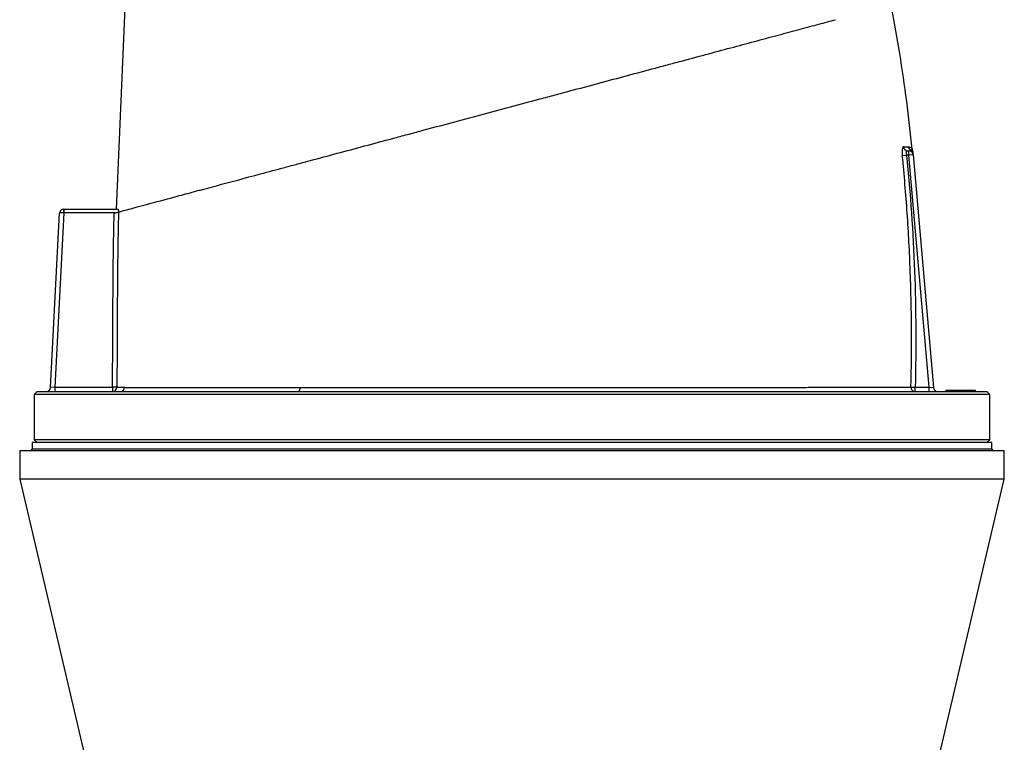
# Model space of a CAD drawing. Header units: millimetres. Extents: x 1760 to 3240, y 826 to 4276.
# Tile 6 of 8: x 2162 to 2838, y 3331 to 3826. Entities that reach past the tile are written whole.
import ezdxf

# ---------------------------------------------------------------- set-up
doc = ezdxf.new("R2010")
doc.units = ezdxf.units.MM

msp = doc.modelspace()

# ---------------------------------------------------------------- linework, layer by layer
at = {"color": 7, "linetype": 'Continuous', "lineweight": 25}
for p, q in [((2228.76, 3696.13), (2234.91, 3834.03)), ((2767.58, 3732.84), (2770.48, 3733.13)), ((2771.97, 3733.13), (2770.48, 3733.13)), ((2771.25, 3736.13), (2771.97, 3736.13)), ((2771.97, 3733.13), (2771.97, 3736.13)), ((2774.96, 3733.39), (2771.97, 3733.13)), ((2785.88, 3574.13), (2771.97, 3733.13)), ((2774.54, 3736.47), (2774.55, 3736.47)), ((2774.96, 3733.39), (2788.92, 3573.87)), ((2183.6, 3573.97), (2189.85, 3693.28)), ((2192.87, 3693.63), (2186.61, 3574.13)), ((2192.87, 3693.63), (2192.72, 3693.63)), ((2192.85, 3696.13), (2192.87, 3696.13)), ((2192.87, 3693.63), (2192.87, 3696.13)), ((2192.87, 3696.13), (2229.95, 3696.13)), ((2228.18, 3693.63), (2192.87, 3693.63)), ((2174.5, 3571.13), (2172.5, 3569.13)), ((2174.5, 3571.13), (2500, 3571.13)), ((2186.61, 3574.13), (2183.6, 3573.97)), ((2186.61, 3574.13), (2226.11, 3574.13)), ((2186.61, 3574.13), (2186.61, 3571.13)), ((2229.1, 3574.1), (2226.11, 3574.13)), ((2226.11, 3574.13), (2226.11, 3571.13)), ((2500, 3571.13), (2825.5, 3571.13)), ((2773.5, 3574.2), (2776.43, 3574.13)), ((2776.43, 3571.13), (2776.43, 3574.13)), ((2776.43, 3574.13), (2785.88, 3574.13)), ((2785.88, 3571.13), (2785.88, 3574.13)), ((2785.88, 3574.13), (2788.92, 3573.87)), ((2797.48, 3572.13), (2797.5, 3571.13)), ((2797.48, 3572.13), (2811.48, 3572.13)), ((2811.48, 3572.13), (2811.5, 3571.13)), ((2811.48, 3572.13), (2817.52, 3572.13)), ((2817.52, 3572.13), (2817.5, 3571.13)), ((2827.5, 3569.13), (2825.5, 3571.13)), ((2172.5, 3569.13), (2172.5, 3538.13)), ((2500, 3569.13), (2172.5, 3569.13)), ((2827.5, 3569.13), (2500, 3569.13)), ((2827.5, 3538.13), (2827.5, 3569.13)), ((2172.5, 3538.13), (2174.5, 3536.13)), ((2500, 3538.13), (2172.5, 3538.13)), ((2827.5, 3538.13), (2500, 3538.13)), ((2825.5, 3536.13), (2827.5, 3538.13)), ((2162.5, 3530.63), (2162.5, 3511.13)), ((2837.5, 3530.63), (2162.5, 3530.63)), ((2171, 3536.13), (2171, 3531.63)), ((2829, 3536.13), (2171, 3536.13)), ((2829, 3531.63), (2829, 3536.13)), ((2837.5, 3511.13), (2837.5, 3530.63)), ((2162.5, 3511.13), (2210.01, 3309.57)), ((2837.5, 3511.13), (2162.5, 3511.13)), ((2789.99, 3309.57), (2837.5, 3511.13))]:
    msp.add_line(p, q, dxfattribs=at)
at = {"color": 1, "linetype": 'Continuous', "lineweight": 25}
msp.add_line((2829, 3531.63), (2171, 3531.63), dxfattribs=at)
at = {"color": 7, "linetype": 'Continuous', "lineweight": 25, "flags": 128}
msp.add_lwpolyline([(2354.71, 3573.91), (2354.66, 3573.36), (2354.56, 3572.83), (2354.41, 3572.35), (2354.22, 3571.93), (2353.99, 3571.59), (2353.73, 3571.34), (2353.45, 3571.18), (2353.16, 3571.13)], dxfattribs=at)
at = {"color": 7, "linetype": 'Continuous', "lineweight": 25}
for centre, radius, start, end in [((2771.28, 3739.08), 2.96, 185.11527, 269.4113), ((2774.75, 3739.12), 3, 185.7676, 241.40124), ((2771.97, 3733.13), 3, 5, 90), ((2771.92, 3733.84), 2.99, 5.02938, 62.19177), ((2771.78, 3735.39), 3, 5.01701, 21.44381), ((2192.85, 3693.13), 3, 90, 177), ((2204.73, 3694.25), 12.03, 171.04331, 182.95669), ((2180.6, 3574.13), 3, 270, 357), ((2226.11, 3574.12), 2.99, 270.09366, 359.63342), ((2231.47, 3574.1), 2.97, 270.51489, 358.62647), ((2776.47, 3574.09), 2.97, 177.9118, 269.28272), ((2791.91, 3574.13), 3, 185, 270), ((2170, 3531.63), 1, 270, 0), ((2830, 3531.63), 1, 180, 270)]:
    msp.add_arc(centre, radius, start, end, dxfattribs=at)
msp.add_ellipse((2192.85, 3693.13), major_axis=(3, -0.16), ratio=0.166667, start_param=1.623156, end_param=3.141593, dxfattribs=at)
for points, knots in [([(2774.4, 3737.29), (2773.18, 3748.19), (2770.74, 3770.03), (2766.08, 3802.18), (2762.29, 3823.34), (2760.44, 3833.66)], [0, 0, 0, 0, 0.337917, 0.676909, 1, 1, 1, 1]), ([(2230.25, 3694.18), (2231.07, 3694.4), (2232.2, 3694.71), (2235.02, 3695.46), (2236.7, 3695.91), (2239.53, 3696.67), (2240.53, 3696.94), (2242.08, 3697.35), (2242.6, 3697.49), (2243.69, 3697.78), (2244.24, 3697.93), (2247.11, 3698.7), (2249.65, 3699.38), (2257.95, 3701.6), (2264.44, 3703.34), (2275.68, 3706.36), (2279.68, 3707.43), (2285, 3708.85), (2286.08, 3709.14), (2288.27, 3709.73), (2289.38, 3710.03), (2292.74, 3710.93), (2295.03, 3711.54), (2306.71, 3714.67), (2316.81, 3717.37), (2333, 3721.71), (2338.57, 3723.21), (2345.75, 3725.13), (2347.19, 3725.52), (2350.1, 3726.3), (2351.57, 3726.69), (2355.98, 3727.87), (2358.94, 3728.67), (2367.91, 3731.07), (2373.99, 3732.7), (2386.33, 3736), (2392.6, 3737.68), (2405.33, 3741.09), (2411.79, 3742.83), (2419.99, 3745.02), (2421.64, 3745.46), (2424.95, 3746.35), (2426.61, 3746.8), (2431.6, 3748.13), (2434.93, 3749.03), (2451.63, 3753.5), (2465.06, 3757.1), (2492.07, 3764.34), (2505.65, 3767.97), (2521.01, 3772.09), (2522.72, 3772.55), (2526.13, 3773.46), (2527.83, 3773.92), (2532.91, 3775.28), (2536.28, 3776.18), (2546.34, 3778.88), (2552.99, 3780.66), (2566.15, 3784.19), (2572.67, 3785.93), (2585.58, 3789.39), (2591.97, 3791.1), (2601.45, 3793.64), (2604.59, 3794.49), (2609.28, 3795.74), (2610.85, 3796.16), (2613.95, 3796.99), (2615.49, 3797.41), (2623.14, 3799.46), (2629.12, 3801.06), (2646.61, 3805.74), (2657.68, 3808.71), (2673.38, 3812.92), (2678.46, 3814.28), (2684.61, 3815.93), (2685.83, 3816.25), (2688.25, 3816.9), (2689.44, 3817.22), (2692.98, 3818.17), (2695.29, 3818.79), (2702.03, 3820.59), (2706.29, 3821.74), (2714.38, 3823.9), (2718.19, 3824.93), (2721.78, 3825.89)], [0, 0, 0, 0, 0.03125, 0.03125, 0.0625, 0.0625, 0.078125, 0.078125, 0.085938, 0.085938, 0.09375, 0.09375, 0.125, 0.125, 0.1875, 0.1875, 0.21875, 0.21875, 0.226563, 0.226563, 0.234375, 0.234375, 0.25, 0.25, 0.3125, 0.3125, 0.34375, 0.34375, 0.351563, 0.351563, 0.359375, 0.359375, 0.375, 0.375, 0.40625, 0.40625, 0.4375, 0.4375, 0.46875, 0.46875, 0.476563, 0.476563, 0.484375, 0.484375, 0.5, 0.5, 0.5625, 0.5625, 0.625, 0.625, 0.632813, 0.632813, 0.640625, 0.640625, 0.65625, 0.65625, 0.6875, 0.6875, 0.71875, 0.71875, 0.75, 0.75, 0.765625, 0.765625, 0.773438, 0.773438, 0.78125, 0.78125, 0.8125, 0.8125, 0.875, 0.875, 0.90625, 0.90625, 0.914063, 0.914063, 0.921875, 0.921875, 0.9375, 0.9375, 0.96875, 0.96875, 1, 1, 1, 1]), ([(2768.33, 3738.82), (2768.25, 3738.82), (2768.17, 3738.78), (2768.01, 3738.63), (2767.94, 3738.52), (2767.81, 3738.22), (2767.75, 3738.04), (2767.64, 3737.6), (2767.6, 3737.35), (2767.54, 3736.94), (2767.53, 3736.8), (2767.5, 3736.49), (2767.49, 3736.33), (2767.46, 3735.84), (2767.45, 3735.49), (2767.45, 3734.95), (2767.46, 3734.76), (2767.47, 3734.38), (2767.48, 3734.19), (2767.51, 3733.62), (2767.54, 3733.23), (2767.58, 3732.84)], [0, 0, 0, 0, 0.125, 0.125, 0.25, 0.25, 0.375, 0.375, 0.5, 0.5, 0.5625, 0.5625, 0.625, 0.625, 0.75, 0.75, 0.8125, 0.8125, 0.875, 0.875, 1, 1, 1, 1]), ([(2773.5, 3574.2), (2774.18, 3600.67), (2774.03, 3627.14), (2772.54, 3666.83), (2771.84, 3680.06), (2770.02, 3706.47), (2768.9, 3719.66), (2767.58, 3732.84)], [0, 0, 0, 0, 0.5, 0.5, 0.75, 0.75, 1, 1, 1, 1]), ([(2768.33, 3738.82), (2769.03, 3738.82), (2769.66, 3738.82), (2770.81, 3738.82), (2771.32, 3738.82), (2771.77, 3738.82)], [0, 0, 0, 0, 0.5, 0.5, 1, 1, 1, 1]), ([(2770.48, 3733.13), (2770.44, 3733.33), (2770.41, 3733.53), (2770.36, 3733.92), (2770.35, 3734.12), (2770.35, 3734.49), (2770.37, 3734.66), (2770.41, 3735), (2770.44, 3735.15), (2770.51, 3735.43), (2770.56, 3735.55), (2770.67, 3735.76), (2770.73, 3735.85), (2770.86, 3735.99), (2770.94, 3736.04), (2771.09, 3736.11), (2771.17, 3736.13), (2771.25, 3736.13)], [0, 0, 0, 0, 0.125, 0.125, 0.25, 0.25, 0.375, 0.375, 0.5, 0.5, 0.625, 0.625, 0.75, 0.75, 0.875, 0.875, 1, 1, 1, 1]), ([(2770.48, 3733.13), (2773.13, 3706.72), (2774.96, 3680.25), (2776.95, 3627.19), (2777.11, 3600.66), (2776.43, 3574.13)], [0, 0, 0, 0, 0.5, 0.5, 1, 1, 1, 1]), ([(2774.58, 3736.48), (2774.55, 3736.56), (2774.45, 3736.81), (2774.42, 3737.1), (2774.4, 3737.29)], [0, 0, 0, 0, 0.32723, 1, 1, 1, 1]), ([(2774.77, 3735.59), (2774.77, 3735.6), (2774.77, 3735.63), (2774.8, 3735.26), (2774.84, 3734.81), (2774.88, 3734.34), (2774.9, 3734.1)], [0, 0, 0, 0, 0.133272, 0.418036, 0.712892, 1, 1, 1, 1]), ([(2226.11, 3574.13), (2226.19, 3584.07), (2226.26, 3594), (2226.34, 3608.91), (2226.36, 3613.88), (2226.4, 3621.33), (2226.41, 3623.82), (2226.43, 3628.79), (2226.44, 3631.27), (2226.55, 3653.63), (2226.81, 3673.51), (2227.26, 3693.38)], [0, 0, 0, 0, 0.25, 0.25, 0.375, 0.375, 0.4375, 0.4375, 0.5, 0.5, 1, 1, 1, 1]), ([(2227.26, 3693.38), (2227.62, 3693.48), (2227.97, 3693.57), (2228.65, 3693.75), (2228.97, 3693.84), (2229.38, 3693.95), (2229.51, 3693.98), (2229.74, 3694.04), (2229.84, 3694.07), (2230.01, 3694.12), (2230.08, 3694.14), (2230.19, 3694.17), (2230.23, 3694.18), (2230.25, 3694.18)], [0, 0, 0, 0, 0.25, 0.25, 0.5, 0.5, 0.625, 0.625, 0.75, 0.75, 0.875, 0.875, 1, 1, 1, 1]), ([(2230.25, 3694.18), (2229.8, 3674.17), (2229.54, 3654.16), (2229.41, 3629.14), (2229.39, 3624.14), (2229.35, 3614.13), (2229.33, 3609.13), (2229.25, 3594.12), (2229.18, 3584.11), (2229.1, 3574.1)], [0, 0, 0, 0, 0.5, 0.5, 0.625, 0.625, 0.75, 0.75, 1, 1, 1, 1]), ([(2229.95, 3696.13), (2229.99, 3696.13), (2230.01, 3696.08), (2230.06, 3695.89), (2230.08, 3695.75), (2230.12, 3695.39), (2230.13, 3695.18), (2230.14, 3694.69), (2230.14, 3694.43), (2230.13, 3694.15)], [0, 0, 0, 0, 0.25, 0.25, 0.5, 0.5, 0.75, 0.75, 1, 1, 1, 1]), ([(2229.1, 3574.1), (2229.63, 3574.09), (2230.34, 3574.08), (2232.13, 3574.05), (2233.2, 3574.04), (2234.44, 3574.03)], [0, 0, 0, 0, 0.5, 0.5, 1, 1, 1, 1]), ([(2234.44, 3574.03), (2234.88, 3574.02), (2235.34, 3574.02), (2236.32, 3574.02), (2236.84, 3574.02), (2238.47, 3574.01), (2239.67, 3574.01), (2243.61, 3574), (2246.66, 3573.99), (2253.64, 3573.99), (2257.57, 3573.98), (2263.03, 3573.98), (2264.15, 3573.98), (2266.45, 3573.97), (2267.62, 3573.97), (2271.21, 3573.97), (2273.69, 3573.97), (2281.4, 3573.96), (2286.91, 3573.95), (2298.62, 3573.94), (2304.83, 3573.94), (2314.69, 3573.93), (2318.07, 3573.93), (2325.01, 3573.92), (2328.56, 3573.92), (2335.79, 3573.92), (2339.48, 3573.92), (2347, 3573.91), (2350.82, 3573.91), (2354.71, 3573.91)], [0, 0, 0, 0, 0.03125, 0.03125, 0.0625, 0.0625, 0.125, 0.125, 0.25, 0.25, 0.375, 0.375, 0.40625, 0.40625, 0.4375, 0.4375, 0.5, 0.5, 0.625, 0.625, 0.75, 0.75, 0.8125, 0.8125, 0.875, 0.875, 0.9375, 0.9375, 1, 1, 1, 1]), ([(2354.71, 3573.91), (2364.25, 3573.91), (2374.08, 3573.9), (2386.76, 3573.9), (2389.32, 3573.9), (2394.46, 3573.9), (2397.04, 3573.9), (2404.81, 3573.9), (2410.03, 3573.9), (2425.8, 3573.9), (2436.47, 3573.9), (2452.72, 3573.9), (2458.17, 3573.9), (2466.41, 3573.9), (2469.16, 3573.9), (2474.7, 3573.9), (2477.48, 3573.9), (2491.37, 3573.9), (2502.48, 3573.9), (2519.11, 3573.9), (2524.64, 3573.9), (2531.56, 3573.9), (2532.95, 3573.9), (2535.71, 3573.9), (2537.1, 3573.9), (2541.23, 3573.9), (2543.98, 3573.9), (2557.65, 3573.9), (2568.39, 3573.91), (2589.49, 3573.91), (2599.86, 3573.92), (2615.11, 3573.93), (2620.15, 3573.93), (2627.63, 3573.93), (2630.11, 3573.94), (2635, 3573.94), (2637.42, 3573.94), (2649.41, 3573.95), (2658.61, 3573.96), (2676.25, 3573.98), (2684.69, 3574), (2694.74, 3574.01), (2696.73, 3574.02), (2700.65, 3574.02), (2702.59, 3574.03), (2708.3, 3574.04), (2711.96, 3574.04), (2722.56, 3574.06), (2729.08, 3574.08), (2741.05, 3574.11), (2746.5, 3574.12), (2752.63, 3574.14), (2753.83, 3574.14), (2756.14, 3574.15), (2757.26, 3574.15), (2759.41, 3574.16), (2760.45, 3574.16), (2762.46, 3574.17), (2763.42, 3574.17), (2768.03, 3574.18), (2771.09, 3574.19), (2773.5, 3574.2)], [0, 0, 0, 0, 0.0625, 0.0625, 0.078125, 0.078125, 0.09375, 0.09375, 0.125, 0.125, 0.1875, 0.1875, 0.21875, 0.21875, 0.234375, 0.234375, 0.25, 0.25, 0.3125, 0.3125, 0.34375, 0.34375, 0.351563, 0.351563, 0.359375, 0.359375, 0.375, 0.375, 0.4375, 0.4375, 0.5, 0.5, 0.53125, 0.53125, 0.546875, 0.546875, 0.5625, 0.5625, 0.625, 0.625, 0.6875, 0.6875, 0.703125, 0.703125, 0.71875, 0.71875, 0.75, 0.75, 0.8125, 0.8125, 0.875, 0.875, 0.890625, 0.890625, 0.90625, 0.90625, 0.921875, 0.921875, 0.9375, 0.9375, 1, 1, 1, 1])]:
    msp.add_open_spline(points, degree=3, knots=knots, dxfattribs=at)
at = {"color": 1, "linetype": 'Continuous', "lineweight": 25}
for points, knots in [([(2771.77, 3738.82), (2772.16, 3738.77), (2772.95, 3738.66), (2773.79, 3738.09), (2774.34, 3737.34), (2774.35, 3737.3), (2774.36, 3737.28)], [0, 0, 0, 0, 0.255127, 0.510853, 0.797128, 1, 1, 1, 1]), ([(2772.01, 3736.13), (2772.14, 3736.14), (2772.65, 3736.16), (2773.03, 3736.34), (2773.32, 3736.48)], [0, 0, 0, 0, 0.246074, 1, 1, 1, 1]), ([(2773.32, 3736.48), (2773.45, 3736.54), (2773.95, 3736.78), (2774.48, 3736.56), (2774.53, 3736.5), (2774.54, 3736.47)], [0, 0, 0, 0, 0.170773, 0.673217, 1, 1, 1, 1])]:
    msp.add_open_spline(points, degree=3, knots=knots, dxfattribs=at)

doc.saveas('drawing.dxf')
